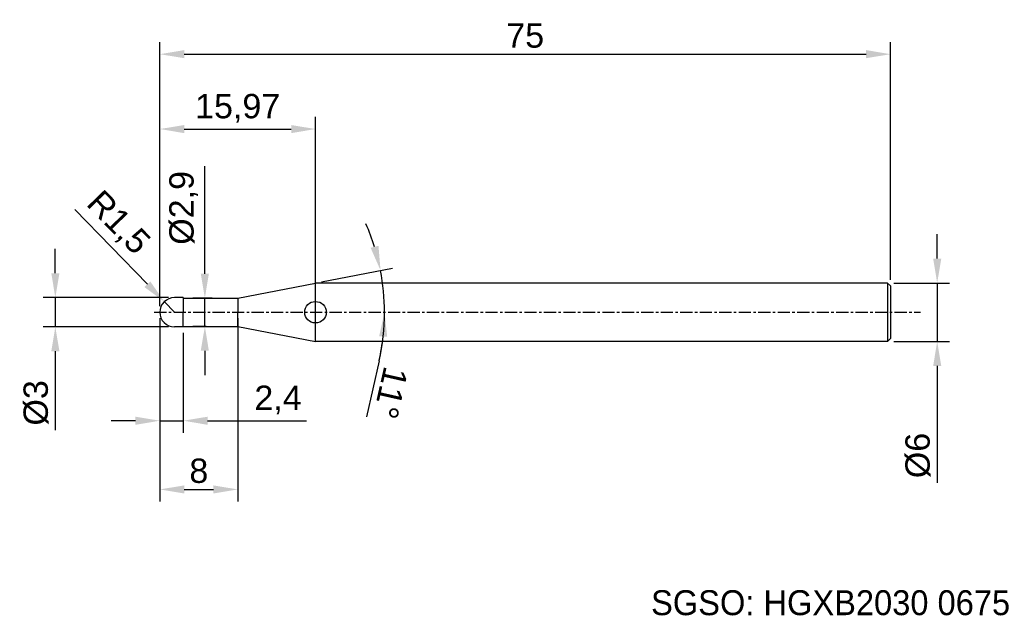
# Model space of a CAD drawing. Header units: millimetres. Extents: x 7845 to 7946, y 6081 to 6142.
import ezdxf
from ezdxf.enums import TextEntityAlignment as Align

# ---------------------------------------------------------------- set-up
doc = ezdxf.new("R2010")
doc.units = ezdxf.units.MM
doc.linetypes.add('CENTER', pattern=[2, 1.25, -0.25, 0.25, -0.25])
for name, color, linetype, lineweight in [('SK1', 4, 'Continuous', 25), ('SK4', 2, 'Continuous', 25), ('SK6', 5, 'Continuous', 25)]:
    doc.layers.add(name, color=color, linetype=linetype, lineweight=lineweight)
doc.styles.add('MS PGothic', font='txt')
doc.styles.get("Standard").update_dxf_attribs({"font": 'arial.ttf'})
doc.dimstyles.new('ISO-25', dxfattribs={"dimtxt": 2.5, "dimasz": 2.5, "dimexe": 1.25, "dimexo": 0.625, "dimtad": 1, "dimtxsty": 'Standard', "dimcen": 2.5, "dimadec": 0, "dimazin": 0, "dimtfac": 1, "dimtmove": 0, "dimatfit": 3, "dimfxl": 1, "dimarcsym": 0})

# ---------------------------------------------------------------- blocks, each defined once
blk = doc.blocks.new('*D86')
at = {"color": 0, "linetype": 'ByBlock', "lineweight": -2, "transparency": 16777216}
for p, q in [((7938.82, 6117.48), (7938.82, 6119.98)), ((7934.36, 6114.98), (7940.07, 6114.98)), ((7938.82, 6114.98), (7938.82, 6108.98)), ((7934.36, 6108.98), (7940.07, 6108.98)), ((7938.82, 6106.48), (7938.82, 6094.48))]:
    blk.add_line(p, q, dxfattribs=at)
at = {"color": 0, "linetype": 'ByBlock', "transparency": 16777216}
for points in [[(7938.41, 6117.48), (7939.24, 6117.48), (7938.82, 6114.98)], [(7938.41, 6106.48), (7939.24, 6106.48), (7938.82, 6108.98)]]:
    blk.add_solid(points, dxfattribs=at)
at = {"layer": 'Defpoints', "color": 0, "linetype": 'ByBlock', "transparency": 16777216}
for p in [(7933.73, 6114.98), (7933.73, 6108.98), (7938.82, 6108.98)]:
    blk.add_point(p, dxfattribs=at)
at = {"color": 0, "linetype": 'ByBlock', "transparency": 16777216, "insert": (7936.85, 6097.28), "char_height": 2.5, "attachment_point": 5, "rotation": 90}
blk.add_mtext('{\\fArial|b0|i0|c134|p34;%%C}6', dxfattribs=at)
blk = doc.blocks.new('*D87')
at = {"color": 0, "linetype": 'ByBlock', "lineweight": -2, "transparency": 16777216}
for p, q in [((7859.03, 6112.61), (7859.03, 6139.71)), ((7934.03, 6115.31), (7934.03, 6139.71)), ((7861.53, 6138.46), (7931.53, 6138.46))]:
    blk.add_line(p, q, dxfattribs=at)
at = {"color": 0, "linetype": 'ByBlock', "transparency": 16777216}
for points in [[(7861.53, 6138.88), (7861.53, 6138.05), (7859.03, 6138.46)], [(7931.53, 6138.88), (7931.53, 6138.05), (7934.03, 6138.46)]]:
    blk.add_solid(points, dxfattribs=at)
at = {"layer": 'Defpoints', "color": 0, "linetype": 'ByBlock', "transparency": 16777216}
for p in [(7934.03, 6138.46), (7934.03, 6114.68), (7859.03, 6111.98)]:
    blk.add_point(p, dxfattribs=at)
at = {"color": 0, "linetype": 'ByBlock', "transparency": 16777216, "insert": (7896.53, 6140.36), "char_height": 2.5, "attachment_point": 5}
blk.add_mtext('75', dxfattribs=at)
blk = doc.blocks.new('*D84')
at = {"color": 0, "linetype": 'ByBlock', "lineweight": -2, "transparency": 16777216}
for p, q in [((7859.03, 6112.61), (7859.03, 6132.03)), ((7875.01, 6114.47), (7875.01, 6132.03)), ((7861.53, 6130.78), (7872.51, 6130.78))]:
    blk.add_line(p, q, dxfattribs=at)
at = {"color": 0, "linetype": 'ByBlock', "transparency": 16777216}
for points in [[(7861.53, 6131.19), (7861.53, 6130.36), (7859.03, 6130.78)], [(7872.51, 6131.19), (7872.51, 6130.36), (7875.01, 6130.78)]]:
    blk.add_solid(points, dxfattribs=at)
at = {"layer": 'Defpoints', "color": 0, "linetype": 'ByBlock', "transparency": 16777216}
for p in [(7875.01, 6130.78), (7875.01, 6113.84), (7859.03, 6111.98)]:
    blk.add_point(p, dxfattribs=at)
at = {"color": 0, "linetype": 'ByBlock', "transparency": 16777216, "insert": (7867.02, 6132.9), "char_height": 2.5, "attachment_point": 5}
blk.add_mtext('15,97', dxfattribs=at)
blk = doc.blocks.new('*D88')
at = {"color": 0, "linetype": 'ByBlock', "lineweight": -2, "transparency": 16777216}
for p, q in [((7850.29, 6122.54), (7857.75, 6114.85)), ((7860.53, 6111.98), (7859.49, 6113.06))]:
    blk.add_line(p, q, dxfattribs=at)
at = {"color": 0, "linetype": 'ByBlock', "transparency": 16777216}
blk.add_solid([(7858.05, 6115.14), (7857.45, 6114.56), (7859.49, 6113.06)], dxfattribs=at)
at = {"layer": 'Defpoints', "color": 0, "linetype": 'ByBlock', "transparency": 16777216}
for p in [(7859.49, 6113.06), (7860.53, 6111.98)]:
    blk.add_point(p, dxfattribs=at)
at = {"color": 0, "linetype": 'ByBlock', "transparency": 16777216, "insert": (7854.67, 6121.08), "char_height": 2.5, "attachment_point": 5, "rotation": 314.1297}
blk.add_mtext('R1,5', dxfattribs=at)
blk = doc.blocks.new('*D89')
at = {"color": 0, "linetype": 'ByBlock', "lineweight": -2, "transparency": 16777216}
for p, q in [((7848.3, 6115.98), (7848.3, 6118.48)), ((7859.91, 6113.48), (7847.05, 6113.48)), ((7848.3, 6113.48), (7848.3, 6110.48)), ((7859.91, 6110.48), (7847.05, 6110.48)), ((7848.3, 6107.98), (7848.3, 6099.87))]:
    blk.add_line(p, q, dxfattribs=at)
at = {"color": 0, "linetype": 'ByBlock', "transparency": 16777216}
for points in [[(7847.89, 6115.98), (7848.72, 6115.98), (7848.3, 6113.48)], [(7847.89, 6107.98), (7848.72, 6107.98), (7848.3, 6110.48)]]:
    blk.add_solid(points, dxfattribs=at)
at = {"layer": 'Defpoints', "color": 0, "linetype": 'ByBlock', "transparency": 16777216}
for p in [(7848.3, 6113.48), (7860.53, 6113.48), (7860.53, 6110.48)]:
    blk.add_point(p, dxfattribs=at)
at = {"color": 0, "linetype": 'ByBlock', "transparency": 16777216, "insert": (7846.33, 6102.68), "char_height": 2.5, "attachment_point": 5, "rotation": 90}
blk.add_mtext('%%C3', dxfattribs=at)
blk = doc.blocks.new('*D90')
at = {"color": 0, "linetype": 'ByBlock', "lineweight": -2, "transparency": 16777216}
for p, q in [((7859.03, 6111.36), (7859.03, 6092.55)), ((7867.03, 6111.36), (7867.03, 6092.55)), ((7861.53, 6093.8), (7864.53, 6093.8))]:
    blk.add_line(p, q, dxfattribs=at)
at = {"color": 0, "linetype": 'ByBlock', "transparency": 16777216}
for points in [[(7861.53, 6094.21), (7861.53, 6093.38), (7859.03, 6093.8)], [(7864.53, 6094.21), (7864.53, 6093.38), (7867.03, 6093.8)]]:
    blk.add_solid(points, dxfattribs=at)
at = {"layer": 'Defpoints', "color": 0, "linetype": 'ByBlock', "transparency": 16777216}
for p in [(7859.03, 6111.98), (7867.03, 6111.98), (7867.03, 6093.8)]:
    blk.add_point(p, dxfattribs=at)
at = {"color": 0, "linetype": 'ByBlock', "transparency": 16777216, "insert": (7863.03, 6095.7), "char_height": 2.5, "attachment_point": 5}
blk.add_mtext('8', dxfattribs=at)
blk = doc.blocks.new('*D91')
at = {"color": 0, "linetype": 'ByBlock', "lineweight": -2, "transparency": 16777216}
for p, q in [((7859.03, 6110.11), (7859.03, 6099.6)), ((7861.43, 6109.86), (7861.43, 6099.6)), ((7856.53, 6100.85), (7854.03, 6100.85)), ((7859.03, 6100.85), (7861.43, 6100.85)), ((7863.93, 6100.85), (7874.08, 6100.85))]:
    blk.add_line(p, q, dxfattribs=at)
at = {"color": 0, "linetype": 'ByBlock', "transparency": 16777216}
for points in [[(7856.53, 6101.26), (7856.53, 6100.43), (7859.03, 6100.85)], [(7863.93, 6101.26), (7863.93, 6100.43), (7861.43, 6100.85)]]:
    blk.add_solid(points, dxfattribs=at)
at = {"layer": 'Defpoints', "color": 0, "linetype": 'ByBlock', "transparency": 16777216}
for p in [(7859.03, 6110.73), (7861.43, 6110.48), (7859.03, 6100.85)]:
    blk.add_point(p, dxfattribs=at)
at = {"color": 0, "linetype": 'ByBlock', "transparency": 16777216, "insert": (7871.16, 6102.97), "char_height": 2.5, "attachment_point": 5}
blk.add_mtext('2,4', dxfattribs=at)
blk = doc.blocks.new('*D92')
at = {"color": 0, "linetype": 'ByBlock', "lineweight": -2, "transparency": 16777216}
for p, q in [((7863.65, 6115.93), (7863.65, 6126.96)), ((7864.41, 6113.43), (7862.4, 6113.43)), ((7863.65, 6110.53), (7863.65, 6113.43)), ((7863.78, 6110.53), (7862.4, 6110.53)), ((7863.65, 6108.03), (7863.65, 6105.53))]:
    blk.add_line(p, q, dxfattribs=at)
at = {"color": 0, "linetype": 'ByBlock', "transparency": 16777216}
for points in [[(7863.23, 6115.93), (7864.06, 6115.93), (7863.65, 6113.43)], [(7863.23, 6108.03), (7864.06, 6108.03), (7863.65, 6110.53)]]:
    blk.add_solid(points, dxfattribs=at)
at = {"layer": 'Defpoints', "color": 0, "linetype": 'ByBlock', "transparency": 16777216}
for p in [(7863.65, 6113.43), (7865.03, 6113.43), (7864.4, 6110.53)]:
    blk.add_point(p, dxfattribs=at)
at = {"color": 0, "linetype": 'ByBlock', "transparency": 16777216, "insert": (7861.48, 6122.69), "char_height": 2.5, "attachment_point": 5, "rotation": 90}
blk.add_mtext('%%C2,9', dxfattribs=at)
blk = doc.blocks.new('*D93')
at = {"color": 0, "linetype": 'ByBlock', "lineweight": -2, "transparency": 16777216}
for p, q in [((7875.62, 6115.1), (7882.91, 6116.52)), ((7881.54, 6107.01), (7880.23, 6101.24))]:
    blk.add_line(p, q, dxfattribs=at)
for start, end in [(17.3635, 23.7271), (360, 11), (347.2532, 360), (347.2729, 353.6365)]:
    blk.add_arc((7859.57, 6111.98), 22.52, start, end, dxfattribs=at)
at = {"color": 0, "linetype": 'ByBlock', "transparency": 16777216}
for points in [[(7881.47, 6118.8), (7880.66, 6118.6), (7881.68, 6116.28)], [(7881.54, 6109.51), (7882.37, 6109.46), (7882.09, 6111.98)]]:
    blk.add_solid(points, dxfattribs=at)
at = {"layer": 'Defpoints', "color": 0, "linetype": 'ByBlock', "transparency": 16777216}
for p in [(7875.01, 6114.98), (7881.91, 6114.86), (7867.03, 6113.43), (7858.45, 6111.98), (7937.11, 6111.98)]:
    blk.add_point(p, dxfattribs=at)
at = {"color": 0, "linetype": 'ByBlock', "transparency": 16777216, "insert": (7882.72, 6103.71), "char_height": 2.5, "attachment_point": 5, "rotation": 257.2532}
blk.add_mtext('11°', dxfattribs=at)

msp = doc.modelspace()

# ---------------------------------------------------------------- linework, layer by layer
at = {"color": 4, "linetype": 'ByBlock'}
for p, q in [((7867.031, 6113.431), (7875.005, 6114.981)), ((7875.005, 6108.981), (7875.005, 6114.981)), ((7861.431, 6113.481), (7860.531, 6113.481)), ((7861.431, 6113.481), (7861.431, 6111.981)), ((7861.431, 6113.431), (7867.031, 6113.431)), ((7867.031, 6113.431), (7867.031, 6111.981)), ((7861.431, 6110.481), (7861.431, 6111.981)), ((7867.031, 6110.531), (7867.031, 6111.981)), ((7861.431, 6110.531), (7867.031, 6110.531)), ((7867.031, 6110.531), (7875.005, 6108.981)), ((7861.431, 6110.481), (7860.531, 6110.481))]:
    msp.add_line(p, q, dxfattribs=at)
msp.add_circle((7875.005, 6111.981), 1.104, dxfattribs=at)
at = {"layer": 'SK1', "linetype": 'Continuous'}
for p, q in [((7933.731, 6114.981), (7875.005, 6114.981)), ((7933.731, 6114.981), (7934.031, 6114.681)), ((7933.731, 6114.981), (7933.731, 6108.981)), ((7934.031, 6114.681), (7934.031, 6109.281)), ((7933.731, 6108.981), (7875.005, 6108.981)), ((7934.031, 6109.281), (7933.731, 6108.981))]:
    msp.add_line(p, q, dxfattribs=at)
at = {"layer": 'SK1', "color": 4, "linetype": 'Continuous'}
for start, end in [(90, 180.00003), (179.99997, 270)]:
    msp.add_arc((7860.531, 6111.981), 1.5, start, end, dxfattribs=at)
at = {"layer": 'SK4', "linetype": 'CENTER'}
msp.add_line((7858.451, 6111.981), (7937.115, 6111.981), dxfattribs=at)

# ---------------------------------------------------------------- texts
at = {"layer": 'SK6', "color": 5, "linetype": 'Continuous', "style": 'MS PGothic'}
msp.add_text('SGSO: HGXB2030 0675', height=2.55961, dxfattribs=at).set_placement((7909.453, 6080.128), align=Align.BOTTOM_LEFT)

# ---------------------------------------------------------------- dimensions: what is measured, and where the dimension line sits
at = {"linetype": 'ByBlock'}
for base, p2, picture, middle in [((7934.031, 6138.463), (7934.031, 6114.681), '*D87', (7896.531, 6140.359)), ((7875.005, 6130.777), (7875.005, 6113.842), '*D84', (7867.018, 6132.905)), ((7867.031, 6093.796), (7867.031, 6111.981), '*D90', (7863.031, 6095.698))]:
    dim = msp.add_linear_dim(base=base, p1=(7859.031, 6111.981), p2=p2, dimstyle='ISO-25', dxfattribs=at)
    dim.commit()
    dim.dimension.update_dxf_attribs({"geometry": picture, "text_midpoint": middle})
dim = msp.add_linear_dim(base=(7863.645, 6113.431), p1=(7864.401, 6110.531), p2=(7865.031, 6113.431), angle=90, text='%%C<>', dimstyle='ISO-25', dxfattribs=at)
dim.commit()
dim.dimension.update_dxf_attribs({"geometry": '*D92', "text_midpoint": (7861.477, 6122.694)})
dim = msp.add_radius_dim(center=(7860.531, 6111.981), mpoint=(7859.487, 6113.058), dimstyle='ISO-25', dxfattribs=at)
dim.commit()
dim.dimension.update_dxf_attribs({"geometry": '*D88', "text_midpoint": (7854.673, 6121.075)})
dim = msp.add_angular_dim_2l(base=(7881.908, 6114.856), line1=((7867.031, 6113.431), (7875.005, 6114.981)), line2=((7858.451, 6111.981), (7937.115, 6111.981)), dimstyle='ISO-25', dxfattribs=at)
dim.commit()
dim.dimension.update_dxf_attribs({"geometry": '*D93', "text_midpoint": (7882.718, 6103.71)})
for base, p1, p2, text, picture, middle in [((7938.824, 6108.981), (7933.731, 6114.981), (7933.731, 6108.981), '{\\fArial|b0|i0|c134|p34;%%C}<>', '*D86', (7938.824, 6097.282)), ((7848.304, 6113.481), (7860.531, 6110.481), (7860.531, 6113.481), '%%C<>', '*D89', (7848.304, 6102.677))]:
    dim = msp.add_linear_dim(base=base, p1=p1, p2=p2, angle=90, text=text, dimstyle='ISO-25', dxfattribs=at)
    dim.commit()
    dim.dimension.update_dxf_attribs({"geometry": picture, "text_midpoint": middle, "dimtype": 160})
dim = msp.add_linear_dim(base=(7859.031, 6100.847), p1=(7861.431, 6110.481), p2=(7859.031, 6110.731), dimstyle='ISO-25', dxfattribs=at)
dim.commit()
dim.dimension.update_dxf_attribs({"geometry": '*D91', "text_midpoint": (7871.159, 6100.847), "dimtype": 160})

doc.saveas('drawing.dxf')
